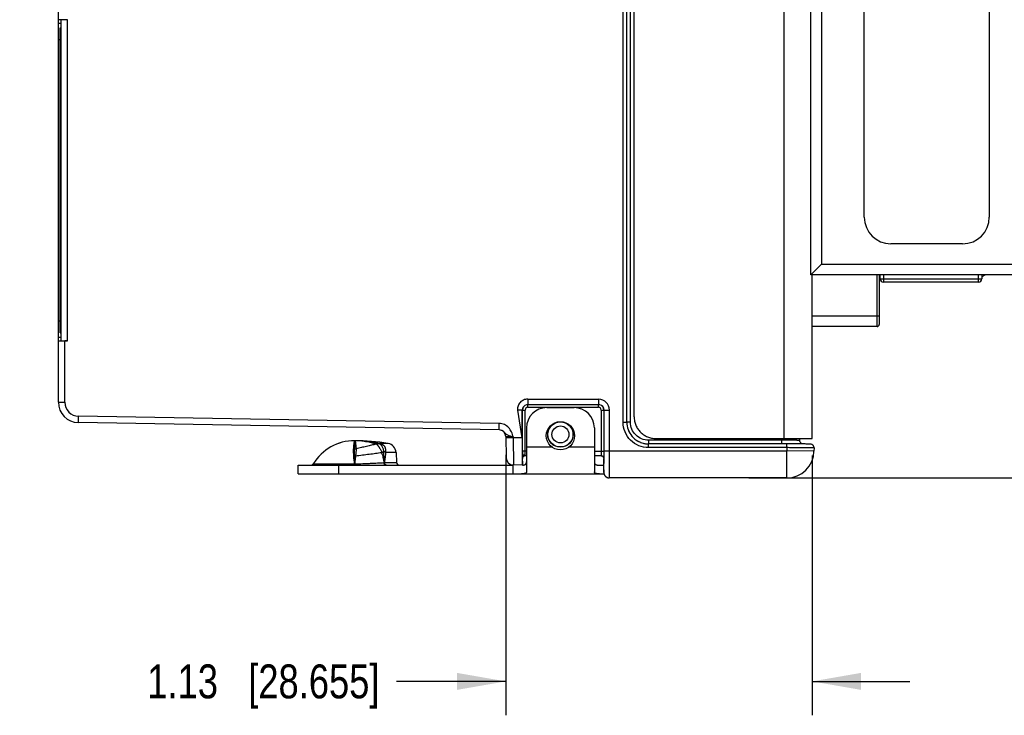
# Model space of a CAD drawing. Header units: inches. Extents: x 0 to 22, y 0 to 17.
# Tile 10 of 33: x 7.2 to 10.8, y 8.6 to 11.1. Entities that reach past the tile are written whole.
import ezdxf

# ---------------------------------------------------------------- set-up
doc = ezdxf.new("R2010")
doc.units = ezdxf.units.IN
doc.header["$LTSCALE"] = 1.21
doc.header["$MEASUREMENT"] = 0
doc.layers.get('0').update_dxf_attribs({"linetype": 'CONTINUOUS'})
for name, color, linetype in [('02___PRT_ALL_AXES', 7, 'CONTINUOUS'), ('06___PRT_ALL_SURFS', 7, 'CONTINUOUS'), ('DIMENSIONS', 7, 'CONTINUOUS'), ('FEATURES', 7, 'CONTINUOUS')]:
    doc.layers.add(name, color=color, linetype=linetype)
doc.styles.get("Standard").update_dxf_attribs({"font": 'txt', "width": 0.8})
doc.dimstyles.new('DIMSTYLE_1', dxfattribs={"dimtxt": 0.125, "dimasz": 0.18, "dimexe": 0.18, "dimexo": 0.0625, "dimgap": 0.09, "dimtad": 0, "dimtih": 1, "dimtoh": 1, "dimdec": 3, "dimzin": 4, "dimdsep": 46, "dimtxsty": 'STANDARD', "dimblk": '_FILLED', "dimblk1": '_FILLED', "dimblk2": '_FILLED', "dimcen": 0.09, "dimadec": 0, "dimazin": 0, "dimtp": 0.001, "dimtm": 0.001, "dimtfac": 1, "dimtdec": 3, "dimtofl": 0, "dimtmove": 0, "dimatfit": 3, "dimldrblk": '_FILLED', "dimfxl": 1, "dimtolj": 1, "dimtzin": 4, "dimarcsym": 0})

# ---------------------------------------------------------------- blocks, each defined once
blk = doc.blocks.new('_FILLED')
at = {"color": 0, "linetype": 'BYBLOCK'}
blk.add_solid([(0, 0), (-1, 0.174), (-1, -0.174)], dxfattribs=at)
blk = doc.blocks.new('*D1')
at = {"layer": 'DIMENSIONS', "color": 2, "linetype": 'CONTINUOUS'}
for p, q in [((9.0127, 9.5332), (9.0127, 8.5736)), ((10.1409, 9.5311), (10.1409, 8.5736)), ((9.0127, 8.6986), (8.61, 8.6986)), ((10.1409, 8.6986), (10.5009, 8.6986))]:
    blk.add_line(p, q, dxfattribs=at)
at = {"layer": 'DIMENSIONS', "color": 2, "linetype": 'CONTINUOUS', "xscale": 0.18, "yscale": 0.18, "zscale": 0.18}
blk.add_blockref('_FILLED', (9.0127, 8.6986), dxfattribs=at)
at = {"layer": 'DIMENSIONS', "color": 2, "linetype": 'CONTINUOUS', "xscale": 0.18, "yscale": 0.18, "zscale": 0.18, "rotation": 180}
blk.add_blockref('_FILLED', (10.1409, 8.6986), dxfattribs=at)
at = {"layer": 'DIMENSIONS', "color": 2, "linetype": 'CONTINUOUS', "insert": (8.5475, 8.7611), "char_height": 0.125, "width": 1.325, "attachment_point": 3, "line_spacing_factor": 0.9}
blk.add_mtext('1.13{\\Ftxt.shx;\\W1.000000;\\H0.125000; }[28.655]', dxfattribs=at)
blk = doc.blocks.new('*D8')
at = {"layer": 'DIMENSIONS', "color": 2, "linetype": 'CONTINUOUS'}
for p, q in [((9.9079, 12.9176), (13.9656, 12.9176)), ((13.8406, 12.9176), (13.8406, 11.0177)), ((13.8406, 9.4486), (13.8406, 10.7677)), ((9.9079, 9.4486), (13.9656, 9.4486))]:
    blk.add_line(p, q, dxfattribs=at)
at = {"layer": 'DIMENSIONS', "color": 2, "linetype": 'CONTINUOUS', "xscale": 0.18, "yscale": 0.18, "zscale": 0.18}
for p, rotation in [((13.8406, 12.9176), 90), ((13.8406, 9.4486), 269.999887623)]:
    blk.add_blockref('_FILLED', p, dxfattribs=dict(at, rotation=rotation))
at = {"layer": 'DIMENSIONS', "color": 2, "linetype": 'CONTINUOUS', "insert": (13.8406, 10.9552), "char_height": 0.125, "width": 1.325, "attachment_point": 2, "line_spacing_factor": 0.9}
blk.add_mtext('3.47{\\Ftxt.shx;\\W1.000000;\\H0.125000; }[88.113]', dxfattribs=at)

msp = doc.modelspace()

# ---------------------------------------------------------------- linework, layer by layer
at = {"color": 3, "linetype": 'CONTINUOUS'}
for p, q in [((10.0374, 9.5936), (10.0374, 12.7726)), ((9.4853, 9.6736), (9.4853, 12.6926)), ((10.1409, 9.5936), (10.1409, 10.1969)), ((9.5652, 9.5936), (10.1409, 9.5936))]:
    msp.add_line(p, q, dxfattribs=at)
at = {"color": 7, "linetype": 'CONTINUOUS'}
for p, q in [((9.4447, 9.6538), (9.4447, 12.7124)), ((9.4585, 9.6538), (9.4585, 12.7124)), ((9.4719, 9.6537), (9.4719, 12.7124)), ((7.3649, 9.7273), (7.3649, 12.6389)), ((10.1359, 10.1969), (10.1359, 12.1654)), ((10.1752, 12.1261), (10.1752, 10.2363)), ((10.3327, 10.4095), (10.3327, 11.9528)), ((10.7933, 11.9528), (10.7933, 10.4095)), ((7.3749, 9.9543), (7.3749, 11.1368)), ((7.3985, 9.9539), (7.3985, 11.1372)), ((7.3649, 11.1241), (7.3749, 11.1241)), ((7.3719, 9.9826), (7.3719, 11.1076)), ((7.3719, 11.1076), (7.3749, 11.1076)), ((7.3649, 11.0641), (7.3719, 11.0641)), ((7.3719, 11.0776), (7.3749, 11.0776)), ((10.6949, 10.3111), (10.4311, 10.3111)), ((10.1359, 10.1969), (10.1752, 10.2363)), ((10.1752, 10.2363), (11.7343, 10.2363)), ((11.7343, 10.1969), (10.1359, 10.1969)), ((10.38, 10.0064), (10.38, 10.1969)), ((10.3878, 10.1969), (10.3878, 10.0143)), ((10.3918, 10.1819), (10.3918, 10.1969)), ((10.4036, 10.1969), (10.4036, 10.1701)), ((10.754, 10.1701), (10.754, 10.1969)), ((10.7658, 10.1969), (10.7658, 10.1819)), ((10.7794, 10.1969), (10.7658, 10.1891)), ((10.3918, 10.1819), (10.7658, 10.1819)), ((10.754, 10.1701), (10.4036, 10.1701)), ((10.1409, 10.0458), (10.3878, 10.0458)), ((7.3649, 10.027), (7.3719, 10.027)), ((7.3719, 10.0126), (7.3749, 10.0126)), ((7.3719, 9.9826), (7.3749, 9.9826)), ((10.38, 10.0064), (10.1409, 10.0064)), ((7.3649, 9.967), (7.3749, 9.967)), ((7.3885, 9.7273), (7.3885, 9.9539)), ((7.3985, 9.9539), (7.3885, 9.9539)), ((7.3649, 9.7273), (7.3885, 9.7273)), ((9.0933, 9.7386), (9.3545, 9.7386)), ((9.0933, 9.7386), (9.0933, 9.7186)), ((9.0933, 9.7186), (9.3545, 9.7186)), ((9.0938, 9.7086), (9.0938, 9.7186)), ((9.354, 9.7086), (9.354, 9.7186)), ((9.3545, 9.7386), (9.3545, 9.7186)), ((9.0731, 9.5956), (9.0565, 9.6986)), ((9.0731, 9.5956), (9.0732, 9.6986)), ((9.0732, 9.6986), (9.0838, 9.6986)), ((9.0738, 9.5466), (9.0738, 9.6986)), ((9.0838, 9.5466), (9.0838, 9.6986)), ((9.0938, 9.7086), (9.354, 9.7086)), ((9.364, 9.6986), (9.374, 9.6986)), ((9.364, 9.6986), (9.364, 9.5466)), ((9.374, 9.6986), (9.374, 9.5466)), ((9.3745, 9.6986), (9.3945, 9.6986)), ((9.3745, 9.5486), (9.3745, 9.6986)), ((9.3945, 9.5486), (9.3945, 9.6986)), ((7.4386, 9.6523), (7.439, 9.6759)), ((8.9882, 9.6252), (7.4386, 9.6523)), ((8.9886, 9.6488), (7.439, 9.6759)), ((8.9882, 9.6252), (8.9886, 9.6488)), ((9.4447, 9.6538), (9.4585, 9.6538)), ((9.4719, 9.6537), (9.4586, 9.6537)), ((8.4559, 9.5856), (8.4568, 9.5856)), ((8.4559, 9.5856), (8.4568, 9.5856)), ((8.4684, 9.5854), (8.4693, 9.5853)), ((8.495, 9.5825), (8.4956, 9.5824)), ((8.5362, 9.5732), (8.535, 9.5731)), ((8.5362, 9.5732), (8.5489, 9.5752)), ((8.5792, 9.5753), (8.5489, 9.5753)), ((8.5489, 9.5752), (8.5489, 9.5753)), ((9.0126, 9.6007), (9.014, 9.5227)), ((9.0397, 9.5993), (9.0126, 9.6007)), ((9.0397, 9.5962), (9.0127, 9.5957)), ((9.0397, 9.5993), (9.0397, 9.5962)), ((9.0731, 9.5956), (9.0397, 9.5962)), ((9.0397, 9.5962), (9.0405, 9.4961)), ((10.0276, 9.5873), (9.5382, 9.5874)), ((9.5385, 9.56), (9.5385, 9.5737)), ((10.0276, 9.5873), (10.0276, 9.5936)), ((10.0478, 9.56), (10.0478, 9.5737)), ((10.0952, 9.5866), (10.0952, 9.5936)), ((8.4604, 9.5642), (8.4605, 9.5639)), ((8.4605, 9.5639), (8.4611, 9.5558)), ((8.5564, 9.5429), (8.5551, 9.5413)), ((8.5693, 9.544), (8.5704, 9.5427)), ((8.6084, 9.5427), (8.5704, 9.5427)), ((9.0889, 9.5466), (9.0738, 9.5466)), ((9.0839, 9.5334), (9.0838, 9.5466)), ((9.3389, 9.5466), (9.374, 9.5466)), ((9.364, 9.5466), (9.3638, 9.53)), ((9.374, 9.5466), (9.3738, 9.5203)), ((9.3745, 9.5486), (10.0476, 9.5486)), ((10.0478, 9.56), (9.5385, 9.56)), ((10.0478, 9.56), (10.0476, 9.5486)), ((10.1476, 9.5468), (10.0476, 9.5486)), ((10.0476, 9.4486), (10.0476, 9.5486)), ((10.1478, 9.559), (10.1476, 9.5468)), ((8.3037, 9.5003), (8.4556, 9.5003)), ((8.4556, 9.5003), (8.4562, 9.5003)), ((8.4561, 9.4956), (8.4562, 9.5003)), ((8.5661, 9.505), (8.6104, 9.505)), ((9.0739, 9.4961), (9.0739, 9.5256)), ((9.0839, 9.5296), (9.0839, 9.5334)), ((9.0889, 9.5296), (9.0839, 9.5296)), ((9.3642, 9.5296), (9.3389, 9.5296)), ((9.3738, 9.4786), (9.3738, 9.5203)), ((9.3738, 9.5203), (9.3738, 9.5202)), ((9.3741, 9.4806), (9.3744, 9.5202)), ((9.3744, 9.5202), (9.3744, 9.5207)), ((8.4556, 9.4956), (8.4556, 9.4961)), ((8.5683, 9.4963), (8.5671, 9.4972)), ((9.0739, 9.4956), (9.0405, 9.4961)), ((9.3738, 9.4686), (9.3741, 9.4806)), ((9.3738, 9.4786), (9.3738, 9.4785)), ((9.3738, 9.4786), (9.3738, 9.4786)), ((9.3738, 9.4786), (9.3738, 9.4689)), ((9.3738, 9.4785), (9.3738, 9.4707)), ((9.3738, 9.4689), (9.3738, 9.4686)), ((9.3919, 9.4486), (9.3938, 9.4486)), ((10.0476, 9.4486), (9.3938, 9.4486))]:
    msp.add_line(p, q, dxfattribs=at)
at = {"color": 6, "linetype": 'CONTINUOUS'}
for p, q in [((8.4559, 9.5856), (8.4559, 9.5636)), ((8.4559, 9.5856), (8.4568, 9.5856)), ((8.5431, 9.5753), (8.535, 9.5731)), ((8.4559, 9.5636), (8.4559, 9.5552)), ((8.4611, 9.5558), (8.4559, 9.5547)), ((8.4559, 9.5282), (8.4559, 9.5536)), ((8.5637, 9.5427), (8.5551, 9.5413)), ((8.5655, 9.4956), (8.5637, 9.5427)), ((8.4591, 9.5286), (8.4559, 9.5282)), ((8.4559, 9.4956), (8.4559, 9.5282))]:
    msp.add_line(p, q, dxfattribs=at)
at = {"color": 7, "linetype": 'CONTINUOUS'}
for points in [[(10.1056, 9.5735), (10.1018, 9.5736), (10.0976, 9.5736), (10.0932, 9.5736), (10.0885, 9.5737), (10.0835, 9.5737), (10.0783, 9.5737), (10.0728, 9.5737), (10.0671, 9.5737), (10.0612, 9.5737), (10.0551, 9.5737), (10.0489, 9.5737), (9.5385, 9.5737)], [(10.1045, 9.5736), (10.1038, 9.5738), (10.1012, 9.5752), (10.0987, 9.5773), (10.0966, 9.5803), (10.0954, 9.5841), (10.0952, 9.5866)], [(10.1478, 9.559), (10.1474, 9.5626), (10.1456, 9.5666), (10.143, 9.5697), (10.1399, 9.5717), (10.1373, 9.5726), (10.1357, 9.5729), (10.1348, 9.573), (10.1342, 9.5731), (10.1335, 9.5731), (10.1327, 9.5731), (10.1318, 9.5732), (10.1307, 9.5732), (10.1295, 9.5732), (10.1282, 9.5733), (10.1266, 9.5733), (10.1248, 9.5733), (10.1228, 9.5734), (10.1206, 9.5734), (10.1182, 9.5734), (10.1154, 9.5735), (10.1124, 9.5735), (10.1092, 9.5735), (10.1056, 9.5735)], [(9.3642, 9.5296), (9.3658, 9.5294), (9.369, 9.5283), (9.3718, 9.5258), (9.3734, 9.5226), (9.3738, 9.5202)], [(9.3738, 9.4707), (9.3738, 9.4694), (9.3738, 9.4685), (9.3738, 9.4674), (9.3739, 9.4662), (9.3741, 9.465), (9.3744, 9.4637), (9.3747, 9.4625), (9.3752, 9.4612)], [(9.3752, 9.4612), (9.3758, 9.4599), (9.3764, 9.4586), (9.3772, 9.4574), (9.3781, 9.4562), (9.379, 9.4551), (9.3801, 9.454), (9.3812, 9.453), (9.3825, 9.452), (9.3839, 9.4512), (9.3853, 9.4504), (9.3869, 9.4498), (9.3885, 9.4493), (9.3902, 9.4489), (9.392, 9.4486), (9.3938, 9.4486)]]:
    msp.add_lwpolyline(points, dxfattribs=at)
for radius in [0.047, 0.0462, 0.0312]:
    msp.add_circle((9.2139, 9.6086), radius, dxfattribs=at)
for centre, radius, start, end in [((10.4311, 10.4095), 0.0984, 180, 270), ((10.6949, 10.4095), 0.0984, 270, 360), ((10.4036, 10.1819), 0.0118, 180, 270), ((10.754, 10.1819), 0.0118, 270, 360), ((10.38, 10.0143), 0.00787, 270, 360), ((7.4399, 9.7273), 0.075, 180, 269), ((7.4399, 9.7273), 0.0514, 180, 269), ((9.0933, 9.6985), 0.02, 103.0951, 179.8747), ((9.0938, 9.6986), 0.02, 104.548, 180), ((9.0933, 9.6984), 0.0202, 93.1383, 103.0482), ((9.0938, 9.6985), 0.02, 94.605, 104.532), ((9.0938, 9.6986), 0.02, 90.0079, 94.6064), ((9.0933, 9.6987), 0.0198, 90.0039, 93.1247), ((9.3545, 9.6986), 0.04, 0.0021, 90.0001), ((9.3545, 9.6988), 0.0198, 87.3912, 89.9973), ((9.3545, 9.6984), 0.0201, 77.316, 87.3745), ((9.3539, 9.6985), 0.02, 75.8318, 85.9055), ((9.3545, 9.6986), 0.02, 0.0028, 77.2972), ((9.354, 9.6986), 0.02, 0.0002, 75.8188), ((9.0938, 9.6986), 0.01, 90.0008, 179.997), ((9.354, 9.6986), 0.01, 0.003, 89.9992), ((9.5385, 9.6538), 0.08, 180.0034, 219.8486), ((9.5386, 9.6537), 0.08, 180.0027, 219.7459), ((8.9876, 9.6002), 0.025, 0.9997, 89), ((8.9874, 9.5988), 0.0264, 67.3302, 68.6422), ((8.4559, 9.158), 0.4276, 88.3163, 89.8708), ((8.4558, 9.3349), 0.2507, 85.9778, 89.7729), ((8.4559, 9.1587), 0.4268, 86.8208, 88.1968), ((8.4556, 9.3301), 0.2554, 85.3949, 85.9906), ((8.4555, 9.3292), 0.2563, 84.9862, 85.395), ((8.4552, 9.3262), 0.2594, 81.1784, 84.9823), ((8.4559, 9.1587), 0.4269, 85.7975, 86.8206), ((8.4552, 9.152), 0.4336, 77.5215, 85.7732), ((8.4542, 9.3194), 0.2663, 77.1869, 81.0501), ((8.4532, 9.315), 0.2707, 76.2578, 77.198), ((8.4525, 9.3119), 0.274, 72.4758, 76.2551), ((9.5385, 9.6538), 0.0801, 219.8482, 221.1926), ((9.5386, 9.6536), 0.0799, 219.7411, 221.0866), ((9.5388, 9.6538), 0.0802, 221.0906, 228.4339), ((9.5386, 9.6538), 0.0801, 221.1956, 228.5503), ((9.5386, 9.6538), 0.0801, 228.5549, 230.8314), ((9.5386, 9.6536), 0.08, 228.4376, 230.7167), ((9.5388, 9.6538), 0.0802, 230.7199, 237.3969), ((9.5386, 9.6538), 0.0801, 230.8349, 237.5224), ((9.5385, 9.6538), 0.0801, 237.5246, 240.0482), ((9.5387, 9.6537), 0.08, 237.3994, 239.9248), ((9.5387, 9.6538), 0.0801, 239.9261, 243.4979), ((9.5385, 9.6538), 0.08, 240.0495, 243.4806), ((9.5385, 9.6538), 0.0801, 243.4805, 247.751), ((9.5385, 9.6537), 0.08, 247.7526, 249.3967), ((9.5385, 9.6538), 0.0801, 249.3979, 255.2913), ((9.5385, 9.6538), 0.0801, 255.2944, 258.5406), ((9.5385, 9.6538), 0.08, 258.5411, 261.8946), ((9.5385, 9.6538), 0.0801, 261.8953, 265.3235), ((9.5385, 9.6538), 0.08, 265.3242, 266.5897), ((9.5385, 9.6538), 0.0801, 266.5897, 269.9978), ((8.7162, 9.5354), 0.2661, 173.9174, 175.7835), ((8.4508, 9.615), 0.06, 270.0058, 273.2923), ((8.6925, 9.5379), 0.2423, 173.724, 173.9033), ((8.4508, 9.6144), 0.0594, 273.2942, 276.603), ((8.4509, 9.6136), 0.0586, 276.6063, 279.945), ((10.9622, 9.5439), 1.8884, 179.92, 180.5542), ((0.861, 9.548), 8.5135, 359.81626, 0.00386), ((10.0476, 9.5486), 0.1, 270, 359), ((8.2952, 9.5056), 0.01, 270.0001, 328.5015), ((8.4462, 9.6016), 0.0741, 275.0398, 280.0358), ((8.0686, 9.474), 0.3878, 3.8885, 7.9613), ((7.2662, 9.5011), 1.1894, 359.7612, 359.9636), ((8.5426, 10.2612), 0.7566, 271.622, 271.7818), ((8.6204, 9.5056), 0.01, 183, 269.9999), ((9.041, 9.5231), 0.027, 181, 269), ((9.0839, 9.5196), 0.01, 90, 180), ((9.3637, 9.5198), 0.0101, 80.0245, 89.8315), ((9.364, 9.5201), 0.00976, 34.9777, 41.8375), ((9.3641, 9.5202), 0.00963, 23.2127, 34.9279), ((9.3939, 9.4686), 0.0201, 180.0564, 197.9164), ((9.3939, 9.4686), 0.0201, 198.0219, 215.7184), ((9.3939, 9.4686), 0.0201, 215.8279, 233.6696), ((9.3938, 9.4687), 0.0201, 233.7799, 251.6298), ((9.3938, 9.4687), 0.0201, 251.7401, 269.9402)]:
    msp.add_arc(centre, radius, start, end, dxfattribs=at)
at = {"color": 6, "linetype": 'CONTINUOUS'}
for centre, radius, start, end in [((8.4559, 9.2109), 0.3747, 87.3479, 89.8519), ((8.4558, 9.2094), 0.3762, 85.4028, 87.3487), ((8.4552, 9.2032), 0.3824, 76.7083, 85.3825)]:
    msp.add_arc(centre, radius, start, end, dxfattribs=at)
at = {"color": 7, "linetype": 'CONTINUOUS'}
for centre, major_axis, ratio, start_param, end_param in [((7.3885, 11.1368), (0.0236, 0), 0.017455, 7.853982, 9.424778), ((7.3985, 11.1368), (0.0236, 0), 0.017455, 1.570796, 3.141593), ((7.3885, 9.9543), (0.0236, 0), 0.017455, 3.141593, 4.712389), ((7.3985, 9.9543), (0.0236, 0), 0.017455, -3.141593, -1.570796), ((9.074, 9.5956), (0, 0.1), 0.008726, 1.570644, 3.041273)]:
    msp.add_ellipse(centre, major_axis=major_axis, ratio=ratio, start_param=start_param, end_param=end_param, dxfattribs=at)
for points, knots in [([(9.0933, 9.7386), (9.0882, 9.7386), (9.0778, 9.7365), (9.0649, 9.7276), (9.0567, 9.7142), (9.0557, 9.7036), (9.0565, 9.6986)], [0, 0, 0, 0, 0.25028, 0.500474, 0.750478, 1, 1, 1, 1]), ([(9.0565, 9.6986), (9.0586, 9.6989), (9.0625, 9.6994), (9.0676, 9.6997), (9.0711, 9.6996), (9.0728, 9.6992), (9.0732, 9.6987), (9.0732, 9.6986)], [0, 0, 0, 0, 0.37373, 0.691006, 0.905395, 0.96592, 1, 1, 1, 1]), ([(9.0397, 9.5993), (9.0381, 9.6056), (9.0349, 9.6181), (9.0241, 9.6346), (9.0079, 9.6459), (8.995, 9.6487), (8.9886, 9.6488)], [0, 0, 0, 0, 0.250527, 0.500352, 0.750136, 1, 1, 1, 1]), ([(9.5385, 9.56), (9.5263, 9.56), (9.5017, 9.5648), (9.4705, 9.5857), (9.4496, 9.6169), (9.4447, 9.6416), (9.4447, 9.6538)], [0, 0, 0, 0, 0.249965, 0.499994, 0.750026, 1, 1, 1, 1]), ([(9.5382, 9.5874), (9.5296, 9.5874), (9.5122, 9.5909), (9.4902, 9.6056), (9.4754, 9.6276), (9.4719, 9.6451), (9.4719, 9.6537)], [0, 0, 0, 0, 0.249892, 0.499912, 0.74998, 1, 1, 1, 1]), ([(9.0172, 9.6073), (9.0156, 9.6083), (9.0126, 9.6107), (9.0087, 9.6153), (9.0039, 9.6199), (8.9998, 9.6223), (8.9976, 9.6232)], [0, 0, 0, 0, 0.215588, 0.452916, 0.720105, 1, 1, 1, 1]), ([(8.455, 9.5836), (8.4548, 9.5832), (8.4546, 9.5822), (8.4542, 9.5806), (8.4538, 9.5786), (8.4532, 9.5754), (8.4524, 9.5706), (8.4519, 9.5666), (8.4517, 9.5643)], [0, 0, 0, 0, 0.068846, 0.154138, 0.255704, 0.373364, 0.656007, 1, 1, 1, 1]), ([(8.4559, 9.5856), (8.4558, 9.5856), (8.4558, 9.5855), (8.4557, 9.5855), (8.4557, 9.5854), (8.4556, 9.5853), (8.4555, 9.585), (8.4553, 9.5848), (8.4552, 9.5844), (8.4551, 9.584), (8.455, 9.5837), (8.455, 9.5836)], [0, 0, 0, 0, 0.0401, 0.066957, 0.099463, 0.182948, 0.292438, 0.428635, 0.591868, 0.782297, 1, 1, 1, 1]), ([(8.4559, 9.5856), (8.456, 9.5856), (8.4561, 9.5855), (8.4565, 9.5854), (8.4569, 9.5852), (8.4572, 9.5848), (8.4575, 9.5844), (8.4577, 9.584), (8.4578, 9.5837)], [0, 0, 0, 0, 0.098528, 0.197368, 0.412579, 0.536806, 0.675137, 1, 1, 1, 1]), ([(8.4578, 9.5837), (8.458, 9.5832), (8.4583, 9.5823), (8.4587, 9.5807), (8.459, 9.5787), (8.4593, 9.5764), (8.4596, 9.5738), (8.46, 9.5697), (8.4603, 9.5665), (8.4604, 9.5642)], [0, 0, 0, 0, 0.06928, 0.154092, 0.254872, 0.371803, 0.504898, 0.654066, 1, 1, 1, 1]), ([(8.535, 9.5731), (8.5293, 9.5716), (8.5176, 9.5687), (8.4995, 9.5644), (8.4805, 9.5601), (8.4676, 9.5573), (8.4611, 9.5558)], [0, 0, 0, 0, 0.231262, 0.477986, 0.735848, 1, 1, 1, 1]), ([(8.5362, 9.5732), (8.5366, 9.5729), (8.5373, 9.5722), (8.5384, 9.5711), (8.5396, 9.5698), (8.5408, 9.5684), (8.5421, 9.5668), (8.5434, 9.5651), (8.5447, 9.5633), (8.546, 9.5614), (8.5474, 9.5594), (8.5493, 9.5565), (8.5517, 9.5528), (8.5543, 9.548), (8.5558, 9.5447), (8.5564, 9.5429)], [0, 0, 0, 0, 0.039285, 0.082686, 0.130083, 0.181349, 0.236293, 0.294577, 0.3559, 0.420118, 0.487046, 0.556315, 0.700293, 0.849087, 1, 1, 1, 1]), ([(8.5489, 9.5752), (8.5497, 9.575), (8.5515, 9.5746), (8.5536, 9.5739), (8.5552, 9.5733), (8.5565, 9.5727), (8.5577, 9.5721), (8.5588, 9.5715), (8.56, 9.5707), (8.5611, 9.57), (8.5621, 9.5692), (8.5631, 9.5683), (8.5639, 9.5673), (8.5647, 9.5664), (8.5655, 9.5654), (8.5662, 9.5643), (8.5668, 9.5632), (8.5676, 9.5617), (8.5684, 9.5597), (8.569, 9.5573), (8.5695, 9.5547), (8.5697, 9.5521), (8.5698, 9.5494), (8.5696, 9.5467), (8.5694, 9.5449), (8.5693, 9.544)], [0, 0, 0, 0, 0.06325, 0.127021, 0.159023, 0.191143, 0.223254, 0.255142, 0.286998, 0.319066, 0.350608, 0.38112, 0.411242, 0.441384, 0.471513, 0.50159, 0.531629, 0.561651, 0.621742, 0.682171, 0.743364, 0.805693, 0.869229, 0.933959, 1, 1, 1, 1]), ([(9.0397, 9.5993), (9.0355, 9.6004), (9.0278, 9.6024), (9.0202, 9.6053), (9.0172, 9.6073)], [0, 0, 0, 0, 0.54018, 1, 1, 1, 1]), ([(9.5382, 9.5874), (9.5382, 9.5857), (9.5382, 9.5832), (9.5383, 9.58), (9.5383, 9.578), (9.5384, 9.5763), (9.5385, 9.575), (9.5386, 9.5742), (9.5386, 9.5737), (9.5387, 9.5737)], [0, 0, 0, 0, 0.374623, 0.544745, 0.694685, 0.81906, 0.913517, 0.974371, 1, 1, 1, 1]), ([(10.0276, 9.5873), (10.0276, 9.5856), (10.0276, 9.5825), (10.0277, 9.5788), (10.0278, 9.5764), (10.0278, 9.5751), (10.0279, 9.5742), (10.028, 9.5737), (10.028, 9.5736)], [0, 0, 0, 0, 0.362857, 0.676707, 0.801398, 0.898915, 0.965782, 1, 1, 1, 1]), ([(10.0952, 9.5866), (10.0952, 9.5866), (10.095, 9.5866), (10.0948, 9.5866), (10.0944, 9.5867), (10.0935, 9.5867), (10.0921, 9.5868), (10.0899, 9.5868), (10.0871, 9.5869), (10.0837, 9.587), (10.0798, 9.587), (10.0736, 9.5871), (10.0648, 9.5872), (10.0533, 9.5872), (10.0407, 9.5873), (10.032, 9.5873), (10.0276, 9.5873)], [0, 0, 0, 0, 0.0013, 0.004911, 0.010881, 0.019204, 0.042843, 0.075621, 0.117244, 0.167331, 0.225419, 0.290977, 0.442013, 0.614874, 0.803184, 1, 1, 1, 1]), ([(8.4508, 9.555), (8.4507, 9.554), (8.4507, 9.5519), (8.4507, 9.5488), (8.4508, 9.5456), (8.4511, 9.541), (8.4517, 9.5351), (8.4524, 9.5302), (8.4527, 9.5277)], [0, 0, 0, 0, 0.109796, 0.223971, 0.34258, 0.465599, 0.724548, 1, 1, 1, 1]), ([(8.4611, 9.5558), (8.4611, 9.5549), (8.4612, 9.5529), (8.4612, 9.5498), (8.461, 9.5466), (8.4607, 9.542), (8.4601, 9.536), (8.4595, 9.5311), (8.4591, 9.5286)], [0, 0, 0, 0, 0.105865, 0.21817, 0.336422, 0.460131, 0.721976, 1, 1, 1, 1]), ([(8.5551, 9.5413), (8.5478, 9.5402), (8.5327, 9.538), (8.5092, 9.5349), (8.4845, 9.5317), (8.4677, 9.5296), (8.4591, 9.5286)], [0, 0, 0, 0, 0.227444, 0.473727, 0.733305, 1, 1, 1, 1]), ([(8.5551, 9.5413), (8.5561, 9.5384), (8.5581, 9.5324), (8.5612, 9.5203), (8.563, 9.5111), (8.564, 9.505)], [0, 0, 0, 0, 0.25017, 0.500185, 1, 1, 1, 1]), ([(8.5564, 9.5429), (8.5565, 9.5431), (8.5568, 9.5433), (8.5571, 9.5436), (8.5575, 9.5438), (8.5581, 9.5442), (8.5588, 9.5445), (8.5599, 9.5449), (8.5613, 9.5453), (8.563, 9.5455), (8.5644, 9.5455), (8.5656, 9.5455), (8.5664, 9.5454), (8.5672, 9.5452), (8.5682, 9.5448), (8.5689, 9.5444), (8.5693, 9.544)], [0, 0, 0, 0, 0.03495, 0.069485, 0.103678, 0.137428, 0.20391, 0.269427, 0.39775, 0.522524, 0.643872, 0.703389, 0.762257, 0.820625, 0.878925, 1, 1, 1, 1]), ([(8.5704, 9.5427), (8.5699, 9.5396), (8.569, 9.5333), (8.5675, 9.5208), (8.5666, 9.5114), (8.5661, 9.505)], [0, 0, 0, 0, 0.247928, 0.497558, 1, 1, 1, 1]), ([(9.3938, 9.4486), (9.3938, 9.4486), (9.3938, 9.4488), (9.3939, 9.4491), (9.3939, 9.4497), (9.3939, 9.4505), (9.394, 9.4516), (9.394, 9.4535), (9.3941, 9.4565), (9.3941, 9.4606), (9.3942, 9.4657), (9.3942, 9.4715), (9.3943, 9.4781), (9.3943, 9.4853), (9.3944, 9.4961), (9.3944, 9.5108), (9.3945, 9.5293), (9.3945, 9.5421), (9.3945, 9.5486)], [0, 0, 0, 0, 0.001251, 0.004872, 0.010881, 0.019271, 0.030021, 0.043105, 0.076156, 0.11811, 0.168562, 0.227036, 0.292953, 0.365694, 0.444539, 0.617463, 0.805026, 1, 1, 1, 1]), ([(10.1478, 9.559), (10.1478, 9.559), (10.1475, 9.559), (10.1473, 9.5591), (10.1466, 9.5591), (10.1458, 9.5591), (10.1447, 9.5592), (10.1428, 9.5592), (10.1399, 9.5593), (10.1357, 9.5594), (10.1307, 9.5594), (10.1249, 9.5595), (10.1183, 9.5596), (10.111, 9.5596), (10.1002, 9.5597), (10.0856, 9.5598), (10.0671, 9.5599), (10.0543, 9.5599), (10.0478, 9.56)], [0, 0, 0, 0, 0.001255, 0.004877, 0.010889, 0.019279, 0.030031, 0.043118, 0.076173, 0.118127, 0.16858, 0.227045, 0.292957, 0.365684, 0.444518, 0.617419, 0.804989, 1, 1, 1, 1]), ([(8.4591, 9.5286), (8.4585, 9.524), (8.4574, 9.5146), (8.4566, 9.5052), (8.4562, 9.5003)], [0, 0, 0, 0, 0.485175, 1, 1, 1, 1]), ([(8.4562, 9.5003), (8.466, 9.5006), (8.4806, 9.501), (8.4999, 9.5017), (8.5182, 9.5025), (8.5395, 9.5036), (8.5562, 9.5045), (8.564, 9.505)], [0, 0, 0, 0, 0.272723, 0.406137, 0.536078, 0.78119, 1, 1, 1, 1]), ([(8.5671, 9.4972), (8.5666, 9.4976), (8.566, 9.4984), (8.5653, 9.4996), (8.5648, 9.5009), (8.5642, 9.5027), (8.5641, 9.5042), (8.564, 9.505)], [0, 0, 0, 0, 0.224132, 0.344089, 0.468779, 0.729852, 1, 1, 1, 1]), ([(8.5684, 9.4983), (8.5677, 9.4992), (8.5669, 9.5008), (8.5663, 9.5032), (8.5662, 9.5044), (8.5661, 9.505)], [0, 0, 0, 0, 0.480231, 0.737719, 1, 1, 1, 1]), ([(9.0839, 9.5333), (9.0826, 9.5334), (9.0801, 9.533), (9.0767, 9.5313), (9.0744, 9.5288), (9.0739, 9.5266), (9.0739, 9.5256)], [0, 0, 0, 0, 0.277216, 0.539647, 0.778843, 1, 1, 1, 1]), ([(9.3638, 9.53), (9.3638, 9.5299), (9.3638, 9.5296), (9.3641, 9.5296), (9.3642, 9.5296)], [0, 0, 0, 0, 0.499944, 1, 1, 1, 1]), ([(9.3655, 9.5298), (9.3661, 9.5297), (9.3682, 9.5292), (9.3702, 9.5279), (9.3713, 9.5266)], [0, 0, 0, 0, 0.253135, 1, 1, 1, 1]), ([(8.5707, 9.4956), (8.5703, 9.4956), (8.5694, 9.4957), (8.5686, 9.496), (8.5683, 9.4963)], [0, 0, 0, 0, 0.489164, 1, 1, 1, 1]), ([(8.5706, 9.4963), (8.5702, 9.4965), (8.5694, 9.4971), (8.5687, 9.4979), (8.5684, 9.4983)], [0, 0, 0, 0, 0.484186, 1, 1, 1, 1]), ([(8.5733, 9.4956), (8.5728, 9.4956), (8.5719, 9.4957), (8.571, 9.496), (8.5706, 9.4963)], [0, 0, 0, 0, 0.491068, 1, 1, 1, 1])]:
    msp.add_open_spline(points, degree=3, knots=knots, dxfattribs=at)
at = {"color": 3, "linetype": 'CONTINUOUS'}
msp.add_open_spline([(9.4853, 9.6736), (9.4853, 9.6683), (9.4863, 9.6578), (9.4909, 9.6427), (9.4983, 9.6288), (9.5083, 9.6166), (9.5205, 9.6066), (9.5344, 9.5992), (9.5495, 9.5946), (9.56, 9.5936), (9.5652, 9.5936)], degree=3, knots=[0, 0, 0, 0, 0.124999, 0.250087, 0.375084, 0.500098, 0.625096, 0.750051, 0.875076, 1, 1, 1, 1], dxfattribs=at)
at = {"color": 7, "linetype": 'CONTINUOUS'}
for points in [[(8.9971, 9.6235), (8.9943, 9.6246), (8.9912, 9.6252), (8.9882, 9.6252)], [(9.373, 9.524), (9.3735, 9.5228), (9.3738, 9.5215), (9.3738, 9.5203)]]:
    msp.add_open_spline(points, degree=3, dxfattribs=at)
at = {"color": 6, "linetype": 'CONTINUOUS'}
msp.add_open_spline([(8.5637, 9.5427), (8.5637, 9.5446), (8.5633, 9.5485), (8.562, 9.5541), (8.5601, 9.5594), (8.5576, 9.5641), (8.5546, 9.5682), (8.5511, 9.5715), (8.5473, 9.574), (8.5445, 9.575), (8.5431, 9.5753)], degree=3, knots=[0, 0, 0, 0, 0.142558, 0.282541, 0.41813, 0.547722, 0.670379, 0.786162, 0.895616, 1, 1, 1, 1], dxfattribs=at)
at = {"layer": '02___PRT_ALL_AXES', "color": 7, "linetype": 'CONTINUOUS'}
for p, q in [((8.6084, 9.5427), (8.6104, 9.505)), ((9.0889, 9.5636), (9.1806, 9.5636)), ((9.2471, 9.5636), (9.3389, 9.5636))]:
    msp.add_line(p, q, dxfattribs=at)
msp.add_circle((9.2139, 9.6036), 0.052, dxfattribs=at)
for centre, radius, start, end in [((8.4559, 9.4071), 0.1785, 90, 148.5015), ((8.4559, 8.8356), 0.75, 80.5349, 90), ((8.5734, 9.5408), 0.035, 3, 80.5349)]:
    msp.add_arc(centre, radius, start, end, dxfattribs=at)
at = {"layer": '06___PRT_ALL_SURFS', "color": 6, "linetype": 'CONTINUOUS'}
msp.add_arc((8.4559, 9.4071), 0.1785, 90, 148.5039, dxfattribs=at)
at = {"layer": 'FEATURES', "color": 7, "linetype": 'CONTINUOUS'}
for p, q in [((9.1639, 9.7076), (9.2639, 9.7076)), ((9.0889, 9.6326), (9.0889, 9.4713)), ((9.3389, 9.6326), (9.3389, 9.4713)), ((8.2479, 9.4956), (9.0405, 9.4956)), ((8.2479, 9.4636), (8.2479, 9.4956)), ((8.3979, 9.4636), (8.3979, 9.4956)), ((9.0389, 9.4956), (9.0389, 9.4636)), ((9.3571, 9.4956), (9.3738, 9.4956)), ((8.2479, 9.4636), (9.3744, 9.4636))]:
    msp.add_line(p, q, dxfattribs=at)
for centre, radius, start, end in [((9.1639, 9.6326), 0.075, 90, 180), ((9.2639, 9.6326), 0.075, 0, 90), ((9.0715, 9.552), 0.0565, 272.4074, 273.4399)]:
    msp.add_arc(centre, radius, start, end, dxfattribs=at)
for points, knots in [([(9.0749, 9.4957), (9.076, 9.4957), (9.0781, 9.4959), (9.0806, 9.4964), (9.0824, 9.497), (9.0836, 9.4975), (9.0846, 9.4981), (9.0856, 9.4988), (9.0864, 9.4996), (9.0871, 9.5004), (9.0877, 9.5014), (9.0883, 9.5028), (9.0888, 9.5049), (9.0889, 9.5066), (9.0889, 9.5076)], [0, 0, 0, 0, 0.159248, 0.300725, 0.365158, 0.425814, 0.483258, 0.538239, 0.591674, 0.644581, 0.69799, 0.752854, 0.86985, 1, 1, 1, 1]), ([(9.3389, 9.5076), (9.3389, 9.507), (9.3389, 9.506), (9.3391, 9.5041), (9.3396, 9.5023), (9.3405, 9.5007), (9.3412, 9.4997), (9.3421, 9.4988), (9.3432, 9.498), (9.3445, 9.4973), (9.3459, 9.4968), (9.3474, 9.4964), (9.3491, 9.496), (9.3509, 9.4958), (9.3536, 9.4956), (9.3556, 9.4956), (9.3571, 9.4956)], [0, 0, 0, 0, 0.063299, 0.122764, 0.23164, 0.28277, 0.33305, 0.383742, 0.43611, 0.491278, 0.550125, 0.613272, 0.681079, 0.753709, 0.831174, 1, 1, 1, 1]), ([(9.0889, 9.4713), (9.0889, 9.4706), (9.0887, 9.4696), (9.0883, 9.4684), (9.0878, 9.4675), (9.0871, 9.4668), (9.0863, 9.4661), (9.0853, 9.4656), (9.0842, 9.4651), (9.083, 9.4647), (9.0816, 9.4643), (9.0801, 9.4641), (9.0784, 9.4639), (9.0767, 9.4637), (9.0741, 9.4636), (9.0721, 9.4636), (9.0707, 9.4636)], [0, 0, 0, 0, 0.092746, 0.136403, 0.179736, 0.224089, 0.270754, 0.320843, 0.375217, 0.43449, 0.499045, 0.569085, 0.644658, 0.725709, 0.812102, 1, 1, 1, 1]), ([(9.3571, 9.4636), (9.3557, 9.4636), (9.3537, 9.4636), (9.3511, 9.4637), (9.3493, 9.4639), (9.3476, 9.4641), (9.3461, 9.4643), (9.3447, 9.4647), (9.3435, 9.4651), (9.3424, 9.4656), (9.3414, 9.4661), (9.3406, 9.4668), (9.34, 9.4675), (9.3395, 9.4684), (9.339, 9.4696), (9.3389, 9.4706), (9.3389, 9.4713)], [0, 0, 0, 0, 0.187898, 0.274291, 0.355342, 0.430915, 0.500955, 0.56551, 0.624783, 0.679157, 0.729246, 0.775911, 0.820264, 0.863597, 0.907254, 1, 1, 1, 1])]:
    msp.add_open_spline(points, degree=3, knots=knots, dxfattribs=at)

# ---------------------------------------------------------------- dimensions: what is measured, and where the dimension line sits
at = {"layer": 'DIMENSIONS', "color": 2, "linetype": 'CONTINUOUS'}
for base, p1, p2, angle, picture, middle in [((13.8406, 9.4486), (9.9079, 12.9176), (9.9079, 9.4486), 270, '*D8', (13.7156, 10.8927)), ((9.0127, 8.6986), (10.1409, 9.5311), (9.0127, 9.5332), 180, '*D1', (7.635, 8.6986))]:
    dim = msp.add_linear_dim(base=base, p1=p1, p2=p2, angle=angle, dimstyle='DIMSTYLE_1', dxfattribs=at)
    dim.commit()
    dim.dimension.update_dxf_attribs({"geometry": picture, "text_midpoint": middle, "dimtype": 160})

doc.saveas('drawing.dxf')
